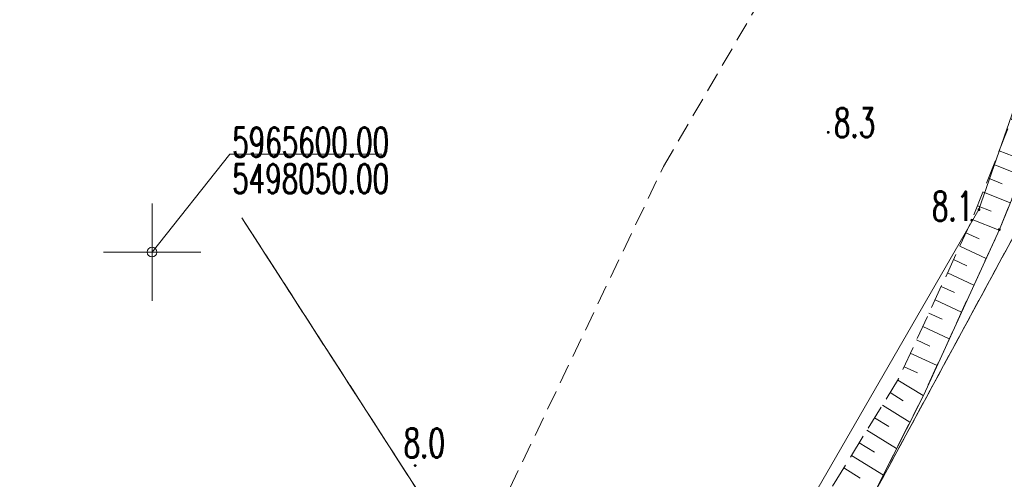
# Model space of a CAD drawing. Header units: millimetres. Extents: x -367306 to 168495, y -187323 to 82034.
# Tile 26 of 170: x -87260 to -36666, y -32703 to -9075. Entities that reach past the tile are written whole.
import ezdxf

# ---------------------------------------------------------------- set-up
doc = ezdxf.new("R2010")
doc.units = ezdxf.units.MM
doc.header["$MEASUREMENT"] = 0
for name, pattern in [('L_0_03', [1000, 500, -500]), ('L_0_04', [1500, 1000, -500]), ('L_0_05', [1750, 1250, -500]), ('L_0_06', [2000, 1500, -500])]:
    doc.linetypes.add(name, pattern=pattern)
for name, color, linetype, lineweight in [('Nowe_0_Nr_pióra__8', 7, 'Continuous', 13), ('Nowe_0_Nr_pióra__9', 7, 'Continuous', 13), ('Nowe_EGDE_Nr_pióra__8', 7, 'Continuous', 13), ('Nowe_EGDE_Nr_pióra__9', 7, 'Continuous', 13), ('Nowe_EGKK_Nr_pióra__9', 7, 'Continuous', 13), ('Nowe_EGPG_Nr_pióra__7', 7, 'Continuous', 13), ('Nowe_EGPG_Nr_pióra__8', 7, 'Continuous', 13), ('Nowe_EGPG_Nr_pióra__9', 7, 'Continuous', 13), ('Nowe_EGUG_Nr_pióra__9', 7, 'Continuous', 13), ('Nowe_OTRK_Nr_pióra__8', 7, 'Continuous', 13), ('Nowe_OTRK_Nr_pióra__9', 7, 'Continuous', 13), ('Nowe_OTRN_Nr_pióra__7', 7, 'Continuous', 13), ('Nowe_OTRN_Nr_pióra__8', 7, 'Continuous', 13), ('Nowe_OTRN_Nr_pióra__9', 7, 'Continuous', 13), ('Nowe_OTRN_O_Nr_pióra__8', 7, 'Continuous', 13), ('Nowe_OTWP_Nr_pióra__8', 7, 'Continuous', 13), ('Nowe_OTWP_Nr_pióra__9', 7, 'Continuous', 13), ('Nowe_siatka_Nr_pióra__9', 7, 'Continuous', 13)]:
    doc.layers.add(name, color=color, linetype=linetype, lineweight=lineweight)
doc.styles.add('STYL_AUTOMATYCZNY_3', font='Simplex.shx')

msp = doc.modelspace()

# ---------------------------------------------------------------- hatches: boundary and pattern name
at = {"layer": 'Nowe_EGPG_Nr_pióra__7', "linetype": 'Continuous', "lineweight": 13}
msp.add_hatch(color=7, dxfattribs=at).paths.add_polyline_path([(-37968.4, -18878), (-37954.5, -18875.8), (-37941.9, -18869.4), (-37932, -18859.5), (-37925.6, -18846.9), (-37923.4, -18833), (-37925.6, -18819.1), (-37932, -18806.6), (-37941.9, -18796.6), (-37954.5, -18790.2), (-37968.4, -18788), (-37982.3, -18790.2), (-37994.8, -18796.6), (-38004.8, -18806.6), (-38011.2, -18819.1), (-38013.4, -18833), (-38011.2, -18846.9), (-38004.8, -18859.5), (-37994.8, -18869.4), (-37982.3, -18875.8)])
at = {"layer": 'Nowe_OTRN_Nr_pióra__7', "linetype": 'Continuous', "lineweight": 13}
for points in [[(-45760.2, -14862), (-45758.7, -14873.6), (-45754.2, -14884.5), (-45747.1, -14893.8), (-45737.7, -14901), (-45726.9, -14905.5), (-45715.2, -14907), (-45703.6, -14905.5), (-45692.7, -14901), (-45683.4, -14893.8), (-45676.3, -14884.5), (-45671.8, -14873.6), (-45670.2, -14862), (-45671.8, -14850.4), (-45676.3, -14839.5), (-45683.4, -14830.2), (-45692.7, -14823), (-45703.6, -14818.5), (-45715.2, -14817), (-45726.9, -14818.5), (-45737.7, -14823), (-45747.1, -14830.2), (-45754.2, -14839.5), (-45758.7, -14850.4)], [(-38383.4, -19383), (-38381.8, -19394.7), (-38377.4, -19405.5), (-38370.2, -19414.8), (-38360.9, -19422), (-38350, -19426.5), (-38338.4, -19428), (-38326.7, -19426.5), (-38315.9, -19422), (-38306.6, -19414.8), (-38299.4, -19405.5), (-38294.9, -19394.7), (-38293.4, -19383), (-38294.9, -19371.4), (-38299.4, -19360.5), (-38306.6, -19351.2), (-38315.9, -19344), (-38326.7, -19339.6), (-38338.4, -19338), (-38350, -19339.6), (-38360.9, -19344), (-38370.2, -19351.2), (-38377.4, -19360.5), (-38381.8, -19371.4)], [(-36963.4, -19863), (-36961.8, -19874.7), (-36957.4, -19885.5), (-36950.2, -19894.8), (-36940.9, -19902), (-36930, -19906.5), (-36918.4, -19908), (-36906.7, -19906.5), (-36895.9, -19902), (-36886.6, -19894.8), (-36879.4, -19885.5), (-36874.9, -19874.7), (-36873.4, -19863), (-36874.9, -19851.4), (-36879.4, -19840.5), (-36886.6, -19831.2), (-36895.9, -19824), (-36906.7, -19819.6), (-36918.4, -19818), (-36930, -19819.6), (-36940.9, -19824), (-36950.2, -19831.2), (-36957.4, -19840.5), (-36961.8, -19851.4)], [(-66983.3, -31995.2), (-66981.8, -32006.9), (-66977.3, -32017.7), (-66970.1, -32027), (-66960.8, -32034.2), (-66950, -32038.7), (-66938.3, -32040.2), (-66926.7, -32038.7), (-66915.8, -32034.2), (-66906.5, -32027), (-66899.3, -32017.7), (-66894.8, -32006.9), (-66893.3, -31995.2), (-66894.8, -31983.6), (-66899.3, -31972.7), (-66906.5, -31963.4), (-66915.8, -31956.2), (-66926.7, -31951.7), (-66938.3, -31950.2), (-66950, -31951.7), (-66960.8, -31956.2), (-66970.1, -31963.4), (-66977.3, -31972.7), (-66981.8, -31983.6)]]:
    msp.add_hatch(color=7, dxfattribs=at).paths.add_polyline_path(points)

# ---------------------------------------------------------------- linework, layer by layer
at = {"layer": 'Nowe_0_Nr_pióra__8', "color": 7, "linetype": 'Continuous', "lineweight": 13}
for p, q in [((-75842.6, -19260.9), (-75842.5, -19260.9)), ((-80458.4, -21023), (-80458.3, -21023))]:
    msp.add_line(p, q, dxfattribs=at)
at = {"layer": 'Nowe_0_Nr_pióra__9', "color": 7, "linetype": 'L_0_04', "lineweight": 13}
msp.add_lwpolyline([(-54175.8, -16615), (-36542.5, 13691.6), (-32491.5, 24497.6), (-41006.9, 52709.3), (-354.8, 78621.1), (4924.1, 35501.4), (-2954.1, 7738.8), (31962.3, -8247.3), (46488.5, 22925.7), (96328.3, 3296.1), (84395.1, -59501.6), (78496.2, -91288.2), (63259, -147476.2), (43808.2, -176834.2), (-26519.8, -152286.8), (-79150.4, -133916.5), (-87259.9, -85957.4)], close=True, dxfattribs=at)
at = {"layer": 'Nowe_0_Nr_pióra__9', "color": 7, "linetype": 'Continuous', "lineweight": 13, "flags": 128}
msp.add_lwpolyline([(-68647.9, -15985.5), (-76458.4, -15985.5), (-80458.4, -21023)], dxfattribs=at)
at = {"layer": 'Nowe_0_Nr_pióra__9', "color": 7, "linetype": 'Continuous', "lineweight": 13}
msp.add_circle((-80458.4, -21023), 250, dxfattribs=at)
at = {"layer": 'Nowe_EGDE_Nr_pióra__8', "color": 7, "linetype": 'Continuous', "lineweight": 13}
msp.add_line((-37968.4, -18833), (-37968.3, -18833), dxfattribs=at)
msp.add_line((-37968.4, -18833), (-37968.3, -18833), dxfattribs=at)
at = {"layer": 'Nowe_EGDE_Nr_pióra__9', "color": 7, "linetype": 'Continuous', "lineweight": 13, "flags": 128}
for points in [[(-32248.4, -2403), (-37968.4, -18833), (-52388.4, -43803), (-56478.4, -49323), (-64648.4, -60323), (-72848.4, -73393), (-78498.4, -88293), (-79228.4, -100953), (-73598.4, -112563), (-60298.4, -123133), (-36138.4, -137363), (-13438.4, -142123), (-1728.4, -140123), (3311.6, -137403), (-1348.4, -129693), (-16648.4, -132123), (-42598.4, -121143), (-58518.4, -110243), (-66138.4, -100353), (-67898.4, -84573), (-35518.4, -34473), (-22298.4, -1863)], [(-37968.4, -18833), (-32248.4, -2403)], [(-52388.4, -43803), (-37968.4, -18833)], [(-56478.4, -49323), (-75842.6, -19260.9)], [(-75842.6, -19260.9), (-56478.4, -49323)]]:
    msp.add_lwpolyline(points, dxfattribs=at)
at = {"layer": 'Nowe_EGKK_Nr_pióra__9', "color": 7, "linetype": 'L_0_06', "lineweight": 13, "flags": 128}
msp.add_lwpolyline([(-65928.4, -86443), (-46598.4, -55193), (-32708.1, -34185.8), (-25888.4, -18613), (-19538.4, -3963), (-15289, 2905.3), (-7768.4, 34407), (-6478.4, 39617), (-9198.5, 39673.5), (-11138.4, 31577), (-9490.8, 31378.4), (-12278.4, 26477), (-12397.1, 25976.7), (-13078.4, 26127), (-24358.4, -3553), (-29788.4, -3963), (-32958.4, -14253), (-43448.4, -33613), (-62598.4, -63213), (-70068.4, -74873), (-73378.4, -83263), (-74808.4, -87963), (-76058.4, -92933), (-76488.4, -97643), (-76148.4, -99903), (-74478.4, -105063), (-71748.4, -109473), (-68778.4, -112643), (-63278.4, -117253), (-36888.4, -133563), (-29028.4, -136863), (-23848.4, -137733), (-15768.4, -138533), (-6768.4, -139353), (-3598.4, -138483), (-438.4, -136613), (1879.8, -135034.1), (3281.6, -133823), (12911.6, -125533), (23321.6, -113373), (29441.6, -101683), (31601.6, -96903), (39431.6, -73863), (55391.6, -79203), (56561.6, -81483), (58691.6, -82183), (59421.6, -76943), (62241.6, -69543), (68811.6, -45163), (66821.6, -44573), (60191.6, -64873), (57641.6, -74443), (41611.6, -68353), (55048, -35268), (61231.6, -20173), (54061.6, -15833), (47506.2, -29866.6), (46621.6, -31733), (42301.6, -37993), (38441.6, -36363), (31721.6, -45713), (29651.6, -50493), (32131.6, -55673), (28631.6, -68213), (23091.6, -85543), (18891.6, -95613), (19151.6, -99663), (15641.6, -105623), (7471.6, -118773), (-568.4, -125543), (-4988.4, -128413), (-15438.4, -130493), (-41388.4, -119513), (-56468.4, -109643), (-64298.4, -99413)], close=True, dxfattribs=at)
for points in [[(-43448.4, -33613), (-32958.4, -14253)], [(-56478.4, -49323), (-75842.6, -19260.9)], [(-75842.6, -19260.9), (-56478.4, -49323)]]:
    msp.add_lwpolyline(points, dxfattribs=at)
at = {"layer": 'Nowe_EGPG_Nr_pióra__8', "color": 7, "linetype": 'Continuous', "lineweight": 13}
for p, q in [((-38013.4, -18833), (-38013.3, -18833)), ((-38011.2, -18819.1), (-38011.1, -18819.1)), ((-38011.2, -18846.9), (-38011.1, -18846.9)), ((-38004.8, -18806.6), (-38004.7, -18806.6)), ((-38004.8, -18859.5), (-38004.7, -18859.5)), ((-37994.8, -18796.6), (-37994.8, -18796.6)), ((-37994.8, -18869.4), (-37994.8, -18869.4)), ((-37982.3, -18790.2), (-37982.2, -18790.2)), ((-37982.3, -18875.8), (-37982.2, -18875.8)), ((-37968.4, -18788), (-37968.3, -18788)), ((-37968.4, -18878), (-37968.3, -18878)), ((-37954.5, -18790.2), (-37954.4, -18790.2)), ((-37954.5, -18875.8), (-37954.4, -18875.8)), ((-37941.9, -18796.6), (-37941.9, -18796.6)), ((-37941.9, -18869.4), (-37941.9, -18869.4)), ((-37932, -18806.6), (-37931.9, -18806.6)), ((-37932, -18859.5), (-37931.9, -18859.5)), ((-37925.6, -18819.1), (-37925.5, -18819.1)), ((-37925.6, -18846.9), (-37925.5, -18846.9)), ((-37923.4, -18833), (-37923.3, -18833))]:
    msp.add_line(p, q, dxfattribs=at)
at = {"layer": 'Nowe_EGPG_Nr_pióra__9', "color": 7, "linetype": 'Continuous', "lineweight": 13, "flags": 128}
msp.add_lwpolyline([(-37968.4, -18878), (-37954.5, -18875.8), (-37941.9, -18869.4), (-37932, -18859.5), (-37925.6, -18846.9), (-37923.4, -18833), (-37925.6, -18819.1), (-37932, -18806.6), (-37941.9, -18796.6), (-37954.5, -18790.2), (-37968.4, -18788), (-37982.3, -18790.2), (-37994.8, -18796.6), (-38004.8, -18806.6), (-38011.2, -18819.1), (-38013.4, -18833), (-38011.2, -18846.9), (-38004.8, -18859.5), (-37994.8, -18869.4), (-37982.3, -18875.8)], close=True, dxfattribs=at)
at = {"layer": 'Nowe_EGUG_Nr_pióra__9', "color": 7, "linetype": 'L_0_03', "lineweight": 13, "flags": 128}
msp.add_lwpolyline([(-65928.4, -86443), (-46598.4, -55193), (-32708.1, -34185.8), (-25888.4, -18613), (-19538.4, -3963), (-15289, 2905.3), (-7768.4, 34407), (-6478.4, 39617), (-9198.5, 39673.5), (-11138.4, 31577), (-9490.8, 31378.4), (-12278.4, 26477), (-12397.1, 25976.7), (-13078.4, 26127), (-24358.4, -3553), (-29788.4, -3963), (-32958.4, -14253), (-43448.4, -33613), (-62598.4, -63213), (-70068.4, -74873), (-73378.4, -83263), (-74808.4, -87963), (-76058.4, -92933), (-76488.4, -97643), (-76148.4, -99903), (-74478.4, -105063), (-71748.4, -109473), (-68778.4, -112643), (-63278.4, -117253), (-36888.4, -133563), (-29028.4, -136863), (-23848.4, -137733), (-15768.4, -138533), (-6768.4, -139353), (-3598.4, -138483), (-438.4, -136613), (1879.8, -135034.1), (3281.6, -133823), (12911.6, -125533), (23321.6, -113373), (29441.6, -101683), (31601.6, -96903), (39431.6, -73863), (55391.6, -79203), (56561.6, -81483), (58691.6, -82183), (59421.6, -76943), (62241.6, -69543), (68811.6, -45163), (66821.6, -44573), (60191.6, -64873), (57641.6, -74443), (41611.6, -68353), (55048, -35268), (61231.6, -20173), (54061.6, -15833), (47506.2, -29866.6), (46621.6, -31733), (42301.6, -37993), (38441.6, -36363), (31721.6, -45713), (29651.6, -50493), (32131.6, -55673), (28631.6, -68213), (23091.6, -85543), (18891.6, -95613), (19151.6, -99663), (15641.6, -105623), (7471.6, -118773), (-568.4, -125543), (-4988.4, -128413), (-15438.4, -130493), (-41388.4, -119513), (-56468.4, -109643), (-64298.4, -99413)], close=True, dxfattribs=at)
for points in [[(-43448.4, -33613), (-32958.4, -14253)], [(-56478.4, -49323), (-75842.6, -19260.9)], [(-75842.6, -19260.9), (-56478.4, -49323)]]:
    msp.add_lwpolyline(points, dxfattribs=at)
at = {"layer": 'Nowe_OTRK_Nr_pióra__8', "color": 7, "linetype": 'Continuous', "lineweight": 13}
for p, q in [((-36928.9, -15816.5), (-36928.8, -15816.5)), ((-37207.5, -16521.5), (-37207.5, -16521.5)), ((-37486.1, -17226.5), (-37486.1, -17226.5)), ((-36778.5, -17506.2), (-36778.5, -17506.2)), ((-37764.8, -17931.6), (-37764.7, -17931.6)), ((-38043.4, -18636.6), (-38043.3, -18636.6)), ((-37343.6, -18913.2), (-37343.5, -18913.2)), ((-38338.4, -19383), (-38338.3, -19383)), ((-38322, -19341.6), (-38322, -19341.6)), ((-38637.3, -20031), (-38637.3, -20031)), ((-36931.3, -19891.2), (-36931.3, -19891.2)), ((-36918.4, -19863), (-36918.3, -19863)), ((-38954.9, -20719.3), (-38954.8, -20719.3)), ((-37959.6, -20343.6), (-37959.5, -20343.6)), ((-39272.5, -21407.7), (-39272.4, -21407.7)), ((-38592.9, -21721.2), (-38592.9, -21721.2)), ((-37597.6, -21345.5), (-37597.6, -21345.5)), ((-39590, -22096.1), (-39590, -22096.1)), ((-38229.2, -22723.9), (-38229.1, -22723.9)), ((-39907.6, -22784.4), (-39907.6, -22784.4)), ((-39226.3, -23098.8), (-39226.2, -23098.8)), ((-40225.2, -23472.8), (-40225.1, -23472.8)), ((-40542.8, -24161.2), (-40542.7, -24161.2)), ((-38860.7, -24102.3), (-38860.7, -24102.3)), ((-39859.6, -24476.3), (-39859.6, -24476.3)), ((-40860.3, -24849.5), (-40860.3, -24849.5)), ((-41177.9, -25537.9), (-41177.9, -25537.9)), ((-39492.3, -25480.7), (-39492.3, -25480.7)), ((-41495.5, -26226.2), (-41495.5, -26226.2)), ((-40493, -25853.9), (-40493, -25853.9)), ((-41813.1, -26914.6), (-41813, -26914.6)), ((-41126.4, -27231.4), (-41126.3, -27231.4)), ((-40123.9, -26859), (-40123.8, -26859)), ((-42138.7, -27598.7), (-42138.7, -27598.7)), ((-42098.4, -27533), (-42098.3, -27533)), ((-42535.7, -28244.5), (-42535.6, -28244.5)), ((-41854.8, -28663), (-41854.8, -28663)), ((-40832.6, -28401.4), (-40832.6, -28401.4)), ((-40808.4, -28353), (-40808.3, -28353)), ((-42932.6, -28890.4), (-42932.6, -28890.4)), ((-43329.5, -29536.2), (-43329.5, -29536.2)), ((-41515.3, -29761.5), (-41515.2, -29761.5)), ((-43726.5, -30182.1), (-43726.4, -30182.1)), ((-42593.1, -29988.9), (-42593, -29988.9)), ((-44123.4, -30828), (-44123.4, -30828)), ((-43331.3, -31314.8), (-43331.3, -31314.8)), ((-42197.9, -31121.5), (-42197.9, -31121.5)), ((-44520.4, -31473.8), (-44520.3, -31473.8)), ((-44917.3, -32119.7), (-44917.3, -32119.7)), ((-44069.6, -32640.7), (-44069.5, -32640.7)), ((-42880.5, -32481.6), (-42880.5, -32481.6))]:
    msp.add_line(p, q, dxfattribs=at)
at = {"layer": 'Nowe_OTRK_Nr_pióra__9', "color": 7, "linetype": 'L_0_05', "lineweight": 13, "flags": 128}
msp.add_lwpolyline([(-22038.4, 7827), (-24188.4, 1137), (-26308.4, -943), (-29968.4, -2503), (-31428.4, -3683), (-33398.4, -6883), (-38338.4, -19383), (-42098.4, -27533), (-49848.4, -40143), (-53118.4, -45223), (-55578.4, -49903), (-56528.4, -52113), (-54598.4, -50483), (-51708.4, -46453), (-48448.4, -41343), (-43448.4, -33613), (-40808.4, -28353), (-36918.4, -19863), (-31488.4, -6553), (-30438.4, -3983), (-25568.4, -1783), (-23218.4, 507), (-20538.4, 7457)], close=True, dxfattribs=at)
at = {"layer": 'Nowe_OTRK_Nr_pióra__9', "color": 7, "linetype": 'Continuous', "lineweight": 13, "flags": 128}
for points in [[(-36928.9, -15816.5), (-36213.5, -16099.2)], [(-37207.5, -16521.5), (-35784.6, -17083.9)], [(-37486.1, -17226.5), (-36778.5, -17506.2)], [(-37764.8, -17931.6), (-36357.3, -18487.8)], [(-38043.4, -18636.6), (-37343.6, -18913.2)], [(-38322, -19341.6), (-36931.3, -19891.2)], [(-38637.3, -20031), (-37959.6, -20343.6)], [(-38954.9, -20719.3), (-37597.6, -21345.5)], [(-39272.5, -21407.7), (-38592.9, -21721.2)], [(-39590, -22096.1), (-38229.2, -22723.9)], [(-39907.6, -22784.4), (-39226.3, -23098.8)], [(-40225.2, -23472.8), (-38860.7, -24102.3)], [(-40542.8, -24161.2), (-39859.6, -24476.3)], [(-40860.3, -24849.5), (-39492.3, -25480.7)], [(-41177.9, -25537.9), (-40493, -25853.9)], [(-41495.5, -26226.2), (-40123.9, -26859)], [(-41813.1, -26914.6), (-41126.4, -27231.4)], [(-42138.7, -27598.7), (-40832.6, -28401.4)], [(-42535.7, -28244.5), (-41854.8, -28663)], [(-42932.6, -28890.4), (-41515.3, -29761.5)], [(-43329.5, -29536.2), (-42593.1, -29988.9)], [(-43726.5, -30182.1), (-42197.9, -31121.5)], [(-44123.4, -30828), (-43331.3, -31314.8)], [(-44520.4, -31473.8), (-42880.5, -32481.6)], [(-44917.3, -32119.7), (-44069.6, -32640.7)]]:
    msp.add_lwpolyline(points, dxfattribs=at)
at = {"layer": 'Nowe_OTRN_Nr_pióra__8', "color": 7, "linetype": 'Continuous', "lineweight": 13}
for p, q in [((-45760.2, -14862), (-45760.2, -14862)), ((-45758.7, -14850.4), (-45758.7, -14850.4)), ((-45758.7, -14873.6), (-45758.7, -14873.6)), ((-45754.2, -14839.5), (-45754.2, -14839.5)), ((-45754.2, -14884.5), (-45754.2, -14884.5)), ((-45747.1, -14830.2), (-45747, -14830.2)), ((-45747.1, -14893.8), (-45747, -14893.8)), ((-45737.7, -14823), (-45737.7, -14823)), ((-45737.7, -14901), (-45737.7, -14901)), ((-45726.9, -14818.5), (-45726.8, -14818.5)), ((-45726.9, -14905.5), (-45726.8, -14905.5)), ((-45715.2, -14817), (-45715.2, -14817)), ((-45715.2, -14907), (-45715.2, -14907)), ((-45703.6, -14818.5), (-45703.5, -14818.5)), ((-45703.6, -14905.5), (-45703.5, -14905.5)), ((-45692.7, -14823), (-45692.7, -14823)), ((-45692.7, -14901), (-45692.7, -14901)), ((-45683.4, -14830.2), (-45683.4, -14830.2)), ((-45683.4, -14893.8), (-45683.4, -14893.8)), ((-45676.3, -14839.5), (-45676.2, -14839.5)), ((-45676.3, -14884.5), (-45676.2, -14884.5)), ((-45671.8, -14850.4), (-45671.7, -14850.4)), ((-45671.8, -14873.6), (-45671.7, -14873.6)), ((-45670.2, -14862), (-45670.2, -14862)), ((-38383.4, -19383), (-38383.3, -19383)), ((-38381.8, -19371.4), (-38381.8, -19371.4)), ((-38381.8, -19394.7), (-38381.8, -19394.7)), ((-38377.4, -19360.5), (-38377.3, -19360.5)), ((-38377.4, -19405.5), (-38377.3, -19405.5)), ((-38370.2, -19351.2), (-38370.1, -19351.2)), ((-38370.2, -19414.8), (-38370.1, -19414.8)), ((-38360.9, -19344), (-38360.8, -19344)), ((-38360.9, -19422), (-38360.8, -19422)), ((-38350, -19339.6), (-38350, -19339.6)), ((-38350, -19426.5), (-38350, -19426.5)), ((-38338.4, -19338), (-38338.3, -19338)), ((-38338.4, -19428), (-38338.3, -19428)), ((-38326.7, -19339.6), (-38326.7, -19339.6)), ((-38326.7, -19426.5), (-38326.7, -19426.5)), ((-38315.9, -19344), (-38315.8, -19344)), ((-38315.9, -19422), (-38315.8, -19422)), ((-38306.6, -19351.2), (-38306.5, -19351.2)), ((-38306.6, -19414.8), (-38306.5, -19414.8)), ((-38299.4, -19360.5), (-38299.4, -19360.5)), ((-38299.4, -19405.5), (-38299.4, -19405.5)), ((-38294.9, -19371.4), (-38294.9, -19371.4)), ((-38294.9, -19394.7), (-38294.9, -19394.7)), ((-38293.4, -19383), (-38293.3, -19383)), ((-36963.4, -19863), (-36963.3, -19863)), ((-36961.8, -19851.4), (-36961.8, -19851.4)), ((-36961.8, -19874.7), (-36961.8, -19874.7)), ((-36957.4, -19840.5), (-36957.3, -19840.5)), ((-36957.4, -19885.5), (-36957.3, -19885.5)), ((-36950.2, -19831.2), (-36950.1, -19831.2)), ((-36950.2, -19894.8), (-36950.1, -19894.8)), ((-36940.9, -19824), (-36940.8, -19824)), ((-36940.9, -19902), (-36940.8, -19902)), ((-36930, -19819.6), (-36930, -19819.6)), ((-36930, -19906.5), (-36930, -19906.5)), ((-36918.4, -19818), (-36918.3, -19818)), ((-36918.4, -19908), (-36918.3, -19908)), ((-36906.7, -19819.6), (-36906.7, -19819.6)), ((-36906.7, -19906.5), (-36906.7, -19906.5)), ((-36895.9, -19824), (-36895.8, -19824)), ((-36895.9, -19902), (-36895.8, -19902)), ((-36886.6, -19831.2), (-36886.5, -19831.2)), ((-36886.6, -19894.8), (-36886.5, -19894.8)), ((-36879.4, -19840.5), (-36879.4, -19840.5)), ((-36879.4, -19885.5), (-36879.4, -19885.5)), ((-36874.9, -19851.4), (-36874.9, -19851.4)), ((-36874.9, -19874.7), (-36874.9, -19874.7)), ((-36873.4, -19863), (-36873.3, -19863)), ((-66983.3, -31995.2), (-66983.3, -31995.2)), ((-66981.8, -31983.6), (-66981.7, -31983.6)), ((-66981.8, -32006.9), (-66981.7, -32006.9)), ((-66977.3, -31972.7), (-66977.2, -31972.7)), ((-66977.3, -32017.7), (-66977.2, -32017.7)), ((-66970.1, -31963.4), (-66970.1, -31963.4)), ((-66970.1, -32027), (-66970.1, -32027)), ((-66960.8, -31956.2), (-66960.8, -31956.2)), ((-66960.8, -32034.2), (-66960.8, -32034.2)), ((-66950, -31951.7), (-66949.9, -31951.7)), ((-66950, -32038.7), (-66949.9, -32038.7)), ((-66938.3, -31950.2), (-66938.3, -31950.2)), ((-66938.3, -32040.2), (-66938.3, -32040.2)), ((-66926.7, -31951.7), (-66926.6, -31951.7)), ((-66926.7, -32038.7), (-66926.6, -32038.7)), ((-66915.8, -31956.2), (-66915.8, -31956.2)), ((-66915.8, -32034.2), (-66915.8, -32034.2)), ((-66906.5, -31963.4), (-66906.4, -31963.4)), ((-66906.5, -32027), (-66906.4, -32027)), ((-66899.3, -31972.7), (-66899.3, -31972.7)), ((-66899.3, -32017.7), (-66899.3, -32017.7)), ((-66894.8, -31983.6), (-66894.8, -31983.6)), ((-66894.8, -32006.9), (-66894.8, -32006.9)), ((-66893.3, -31995.2), (-66893.3, -31995.2))]:
    msp.add_line(p, q, dxfattribs=at)
at = {"layer": 'Nowe_OTRN_Nr_pióra__9', "color": 7, "linetype": 'Continuous', "lineweight": 13, "flags": 128}
for points in [[(-45760.2, -14862), (-45758.7, -14873.6), (-45754.2, -14884.5), (-45747.1, -14893.8), (-45737.7, -14901), (-45726.9, -14905.5), (-45715.2, -14907), (-45703.6, -14905.5), (-45692.7, -14901), (-45683.4, -14893.8), (-45676.3, -14884.5), (-45671.8, -14873.6), (-45670.2, -14862), (-45671.8, -14850.4), (-45676.3, -14839.5), (-45683.4, -14830.2), (-45692.7, -14823), (-45703.6, -14818.5), (-45715.2, -14817), (-45726.9, -14818.5), (-45737.7, -14823), (-45747.1, -14830.2), (-45754.2, -14839.5), (-45758.7, -14850.4)], [(-38383.4, -19383), (-38381.8, -19394.7), (-38377.4, -19405.5), (-38370.2, -19414.8), (-38360.9, -19422), (-38350, -19426.5), (-38338.4, -19428), (-38326.7, -19426.5), (-38315.9, -19422), (-38306.6, -19414.8), (-38299.4, -19405.5), (-38294.9, -19394.7), (-38293.4, -19383), (-38294.9, -19371.4), (-38299.4, -19360.5), (-38306.6, -19351.2), (-38315.9, -19344), (-38326.7, -19339.6), (-38338.4, -19338), (-38350, -19339.6), (-38360.9, -19344), (-38370.2, -19351.2), (-38377.4, -19360.5), (-38381.8, -19371.4)], [(-36963.4, -19863), (-36961.8, -19874.7), (-36957.4, -19885.5), (-36950.2, -19894.8), (-36940.9, -19902), (-36930, -19906.5), (-36918.4, -19908), (-36906.7, -19906.5), (-36895.9, -19902), (-36886.6, -19894.8), (-36879.4, -19885.5), (-36874.9, -19874.7), (-36873.4, -19863), (-36874.9, -19851.4), (-36879.4, -19840.5), (-36886.6, -19831.2), (-36895.9, -19824), (-36906.7, -19819.6), (-36918.4, -19818), (-36930, -19819.6), (-36940.9, -19824), (-36950.2, -19831.2), (-36957.4, -19840.5), (-36961.8, -19851.4)], [(-66983.3, -31995.2), (-66981.8, -32006.9), (-66977.3, -32017.7), (-66970.1, -32027), (-66960.8, -32034.2), (-66950, -32038.7), (-66938.3, -32040.2), (-66926.7, -32038.7), (-66915.8, -32034.2), (-66906.5, -32027), (-66899.3, -32017.7), (-66894.8, -32006.9), (-66893.3, -31995.2), (-66894.8, -31983.6), (-66899.3, -31972.7), (-66906.5, -31963.4), (-66915.8, -31956.2), (-66926.7, -31951.7), (-66938.3, -31950.2), (-66950, -31951.7), (-66960.8, -31956.2), (-66970.1, -31963.4), (-66977.3, -31972.7), (-66981.8, -31983.6)]]:
    msp.add_lwpolyline(points, close=True, dxfattribs=at)
at = {"layer": 'Nowe_OTWP_Nr_pióra__8', "color": 7, "linetype": 'Continuous', "lineweight": 13}
for p, q in [((-36918.4, -19863), (-36918.3, -19863)), ((-40808.4, -28353), (-40808.3, -28353))]:
    msp.add_line(p, q, dxfattribs=at)
at = {"layer": 'Nowe_OTWP_Nr_pióra__9', "color": 7, "linetype": 'Continuous', "lineweight": 13, "flags": 128}
msp.add_lwpolyline([(-29648.4, -137023), (-40048.4, -131853), (-46638.4, -128463), (-55368.4, -123153), (-60568.4, -120043), (-65388.4, -116613), (-70928.4, -111463), (-73788.4, -107783), (-75708.4, -103193), (-76758.4, -95153), (-76048.4, -89103), (-71688.4, -76643), (-68828.4, -70923), (-63248.4, -61643), (-60418.4, -57243), (-56528.4, -52113), (-54598.4, -50483), (-51708.4, -46453), (-48448.4, -41343), (-43448.4, -33613), (-40808.4, -28353), (-36918.4, -19863), (-31488.4, -6553)], dxfattribs=at)
at = {"layer": 'Nowe_siatka_Nr_pióra__9', "color": 7, "linetype": 'Continuous', "lineweight": 13, "flags": 128}
for points in [[(-80458.4, -23523), (-80458.4, -18523)], [(-82958.4, -21023), (-77958.4, -21023)]]:
    msp.add_lwpolyline(points, dxfattribs=at)

# ---------------------------------------------------------------- texts
at = {"layer": 'Nowe_0_Nr_pióra__8', "color": 7, "linetype": 'Continuous', "lineweight": 13, "char_height": 1500, "attachment_point": 7, "style": 'STYL_AUTOMATYCZNY_3'}
for s, insert in [('\\A1;{\\W0.660000x;\\pql;\\FSimplex.shx;5965600.00}', (-76340.5, -16122.2)), ('\\A1;{\\W0.660000x;\\pql;\\FSimplex.shx;5498050.00}', (-76340.5, -17997.2))]:
    msp.add_mtext(s, dxfattribs=dict(at, insert=insert))
at = {"layer": 'Nowe_OTRN_O_Nr_pióra__8', "color": 7, "linetype": 'Continuous', "lineweight": 13, "char_height": 1500, "attachment_point": 7, "style": 'STYL_AUTOMATYCZNY_3'}
for s, insert in [('\\A1;{\\W0.660000x;\\pql;\\FSimplex.shx;8.3}', (-45423.4, -15115.1)), ('\\A1;{\\W0.660000x;\\pql;\\FSimplex.shx;8.1}', (-40387.5, -19410.7)), ('\\A1;{\\W0.660000x;\\pql;\\FSimplex.shx;8.0}', (-67530.8, -31585.1))]:
    msp.add_mtext(s, dxfattribs=dict(at, insert=insert))

doc.saveas('drawing.dxf')
